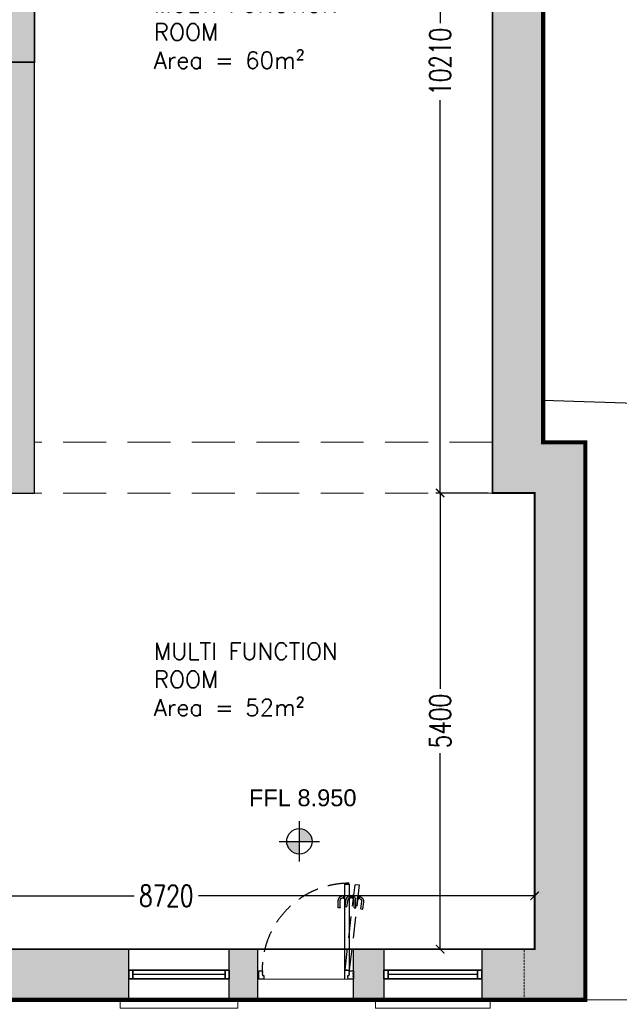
# Model space of a CAD drawing. Extents: x 119999 to 6050531, y -19778 to 3735158.
# Tile 3 of 66: x 439257 to 446354, y -650 to 11006. Entities that reach past the tile are written whole.
import ezdxf

# ---------------------------------------------------------------- set-up
doc = ezdxf.new("R2010")
doc.units = 0
doc.header["$LTSCALE"] = 20
doc.header["$PDMODE"] = 35
doc.header["$PDSIZE"] = 100
for name, pattern in [('DASHED', [19.05, 12.7, -6.35]), ('DASHED2', [0.375, 0.25, -0.125]), ('XPL-1BlockA$0$DASHED', [19.05, 12.7, -6.35])]:
    doc.linetypes.add(name, pattern=pattern)
doc.layers.get('Defpoints').update_dxf_attribs({"color": 4})
for name, color, linetype in [('(2-) Structure Generally', 7, 'Continuous'), ('31 32 - WINDOWS & DOORS', 2, 'Continuous'), ('DIMS', 3, 'Continuous'), ('HATCH', 8, 'Continuous'), ('HATCH_SHADE', 253, 'Continuous'), ('LEVELS', 2, 'Continuous'), ('Red Outline', 240, 'Continuous'), ('TEXT', 2, 'Continuous'), ('XPL-1BlockA$0$00 - TEXT', 2, 'Continuous'), ('XPL-1BlockA$0$32 - INT WINDOWS & DOORS', 4, 'Continuous')]:
    doc.layers.add(name, color=color, linetype=linetype)
doc.layers.add('(4-) Finishes Generally', color=8, linetype='Continuous', lineweight=15)
doc.layers.add('AREA-FLOOR', color=213, linetype='Continuous', plot=False)
doc.styles.add('Arch-Dim', font='romans.shx', dxfattribs={"width": 0.75})
doc.styles.add('ARIAL', font='arial.ttf')
doc.styles.add('XPL-1BlockA$0$Standard', font='simplex.shx', dxfattribs={"height": 100})
doc.dimstyles.new('1-100 Survey', dxfattribs={"dimscale": 0, "dimtxt": 250, "dimasz": 100, "dimexe": 50, "dimexo": 50, "dimgap": 50, "dimtad": 0, "dimdec": 0, "dimrnd": 5, "dimzin": 0, "dimdsep": 46, "dimtxsty": 'Arch-Dim', "dimblk": 'ARCHTICK', "dimcen": 0.09, "dimadec": 0, "dimazin": 0, "dimtfac": 1, "dimtdec": 0, "dimtofl": 0, "dimtmove": 0, "dimatfit": 3, "dimfxl": 1, "dimtolj": 1, "dimtzin": 0, "dimarcsym": 0})

# ---------------------------------------------------------------- blocks, each defined once
blk = doc.blocks.new('_ARCHTICK')
at = {"color": 0, "linetype": 'ByBlock', "const_width": 0.15}
blk.add_lwpolyline([(-0.5, -0.5), (0.5, 0.5)], dxfattribs=at)
blk = doc.blocks.new('*D1')
at = {"layer": 'Defpoints', "color": 0, "transparency": 16777216}
for p in [(445352, 635), (436632, 3), (445352, 3)]:
    blk.add_point(p, dxfattribs=at)
at = {"layer": 'DIMS', "color": 0, "lineweight": -2, "transparency": 16777216}
for p, q in [((436632, 53), (436632, 685)), ((436632, 635), (440612, 635)), ((445352, 635), (441373, 635)), ((445352, 53), (445352, 685))]:
    blk.add_line(p, q, dxfattribs=at)
at = {"layer": 'DIMS', "color": 0, "lineweight": -2, "transparency": 16777216, "xscale": 100, "yscale": 100, "zscale": 100, "rotation": 180}
blk.add_blockref('_ARCHTICK', (436632, 635), dxfattribs=at)
at = {"layer": 'DIMS', "color": 0, "lineweight": -2, "transparency": 16777216, "xscale": 100, "yscale": 100, "zscale": 100}
blk.add_blockref('_ARCHTICK', (445352, 635), dxfattribs=at)
at = {"layer": 'DIMS', "color": 0, "transparency": 16777216, "insert": (440992, 635), "char_height": 250, "attachment_point": 5, "style": 'Arch-Dim'}
blk.add_mtext('\\A1;8720', dxfattribs=at)
blk = doc.blocks.new('*D2')
at = {"layer": 'Defpoints', "color": 0, "transparency": 16777216}
for p in [(444852, 5403), (444234, 3), (444852, 3)]:
    blk.add_point(p, dxfattribs=at)
at = {"layer": 'DIMS', "color": 0, "lineweight": -2, "transparency": 16777216}
for p, q in [((444802, 5403), (444184, 5403)), ((444234, 5403), (444234, 3084)), ((444234, 3), (444234, 2323)), ((444802, 3), (444184, 3))]:
    blk.add_line(p, q, dxfattribs=at)
at = {"layer": 'DIMS', "color": 0, "lineweight": -2, "transparency": 16777216, "xscale": 100, "yscale": 100, "zscale": 100}
for p, rotation in [((444234, 5403), 90), ((444234, 3), 270)]:
    blk.add_blockref('_ARCHTICK', p, dxfattribs=dict(at, rotation=rotation))
at = {"layer": 'DIMS', "color": 0, "transparency": 16777216, "insert": (444234, 2703), "char_height": 250, "attachment_point": 5, "rotation": 90, "style": 'Arch-Dim'}
blk.add_mtext('\\A1;5400', dxfattribs=at)
blk = doc.blocks.new('*D3')
at = {"layer": 'Defpoints', "color": 0, "transparency": 16777216}
for p in [(444752, 15613), (444234, 5403), (444752, 5403)]:
    blk.add_point(p, dxfattribs=at)
at = {"layer": 'DIMS', "color": 0, "lineweight": -2, "transparency": 16777216}
for p, q in [((444702, 15613), (444184, 15613)), ((444234, 15613), (444234, 10964)), ((444234, 5403), (444234, 10052)), ((444702, 5403), (444184, 5403))]:
    blk.add_line(p, q, dxfattribs=at)
at = {"layer": 'DIMS', "color": 0, "lineweight": -2, "transparency": 16777216, "xscale": 100, "yscale": 100, "zscale": 100}
for p, rotation in [((444234, 15613), 90), ((444234, 5403), 270)]:
    blk.add_blockref('_ARCHTICK', p, dxfattribs=dict(at, rotation=rotation))
at = {"layer": 'DIMS', "color": 0, "transparency": 16777216, "insert": (444234, 10508), "char_height": 250, "attachment_point": 5, "rotation": 90, "style": 'Arch-Dim'}
blk.add_mtext('\\A1;10210', dxfattribs=at)
blk = doc.blocks.new('pl-flevel')
at = {"layer": 'LEVELS'}
h = blk.add_hatch(color=253, dxfattribs=at)
h.paths.add_polyline_path([(300, 0, 0.414214), (0, 300), (0, 0)])
h.paths.add_polyline_path([(0, -300), (0, 0), (-300, 0, 0.414214)])
for p, q in [((0, -480), (0, 480)), ((-480, 0), (480, 0))]:
    blk.add_line(p, q, dxfattribs=at)
blk.add_circle((0, 0), 300, dxfattribs=at)
at = {"layer": 'LEVELS', "style": 'ARIAL'}
blk.add_attdef('LEVEL', (773, -201), '', height=400, dxfattribs=at)

msp = doc.modelspace()

# ---------------------------------------------------------------- hatches: boundary and pattern name
at = {"layer": 'HATCH_SHADE'}
h = msp.add_hatch(color=256, dxfattribs=at)
h.dxf.hatch_style = 1
h.paths.add_polyline_path([(445227.3, 3.2), (444727.3, 3.2), (444727.3, -246.8), (444727.3, -246.8), (444727.3, -346.8), (444727.3, -346.8), (444727.3, -596.8), (445227.3, -596.8)], flags=17)
h.paths.add_polyline_path([(445952.3, 6003.2), (445452.3, 6003.2), (445452.3, 12093.2), (445352.3, 12093.2), (445352.3, 16238.5), (444076.1, 16185.7), (444100.9, 15586.2), (444752.3, 15613.2), (444752.3, 11493.2), (444852.3, 11493.2), (444852.3, 5403.2), (445352.3, 5403.2), (445352.3, 3.2), (445227.3, 3.2), (445227.3, -596.8), (445952.3, -596.8)])
h = msp.add_hatch(color=256, dxfattribs=at)
h.dxf.hatch_style = 1
h.paths.add_polyline_path([(440478.8, 16037), (440503.5, 15437.5), (443147, 15546.8), (443122.2, 16146.3)])
h.paths.add_polyline_path([(438832.3, 13963.1), (439432.3, 13963.1), (439432.3, 15393.3), (439549.6, 15398.1), (439524.9, 15997.6), (438832.3, 15969)])
h.paths.add_polyline_path([(438832.3, 5403.2), (439432.3, 5403.2), (439432.3, 11132), (438832.3, 11132)])
h = msp.add_hatch(color=256, dxfattribs=at)
h.dxf.hatch_style = 1
h.paths.add_polyline_path([(440547.3, 3.2), (438777.3, 3.2), (438777.3, -596.8), (440547.3, -596.8)])
h = msp.add_hatch(color=256, dxfattribs=at)
h.dxf.hatch_style = 1
h.paths.add_polyline_path([(443567.3, 3.2), (443207.3, 3.2), (443207.3, -596.8), (443567.3, -596.8)])
h.paths.add_polyline_path([(442077.3, 3.2), (441737.3, 3.2), (441737.3, -596.8), (442077.3, -596.8)])

# ---------------------------------------------------------------- linework, layer by layer
at = {"layer": '(2-) Structure Generally', "ltscale": 5}
for p, q in [((445452.3, 6003.2), (445452.3, 12093.2)), ((444852.3, 5403.2), (444852.3, 11493.2)), ((439432.3, 5403.2), (439432.3, 11132)), ((445452.3, 6003.2), (445952.3, 6003.2)), ((438832.3, 5403.2), (439432.3, 5403.2)), ((444852.3, 5403.2), (445352.3, 5403.2)), ((445352.3, 5403.2), (444852.3, 5403.2)), ((445352.3, 3.2), (445352.3, 5403.2)), ((438777.3, 3.2), (440547.3, 3.2)), ((440547.3, -596.8), (440547.3, 3.2)), ((441737.3, -596.8), (441737.3, 3.2)), ((441737.3, 3.2), (442077.3, 3.2)), ((442077.3, -596.8), (442077.3, 3.2)), ((443207.3, -596.8), (443207.3, 3.2)), ((443207.3, 3.2), (443567.3, 3.2)), ((443567.3, 3.2), (443567.3, -596.8)), ((444727.3, 3.2), (444727.3, -596.8)), ((444727.3, 3.2), (445352.3, 3.2)), ((438777.3, -596.8), (440547.3, -596.8)), ((441737.3, -596.8), (442077.3, -596.8)), ((443207.3, -596.8), (443567.3, -596.8)), ((444727.3, -596.8), (445952.3, -596.8))]:
    msp.add_line(p, q, dxfattribs=at)
at = {"layer": '(4-) Finishes Generally', "linetype": 'DASHED', "ltscale": 2}
for p, q in [((444852.3, 6003.2), (439432.3, 6003.2)), ((444852.3, 5403.2), (439432.3, 5403.2))]:
    msp.add_line(p, q, dxfattribs=at)
at = {"layer": '(4-) Finishes Generally', "ltscale": 5}
for p, q in [((440547.3, 3.2), (441737.3, 3.2)), ((443207.3, 3.2), (442077.3, 3.2)), ((443567.3, 3.2), (444727.3, 3.2)), ((443207.3, -351.8), (442077.3, -351.8))]:
    msp.add_line(p, q, dxfattribs=at)
at = {"layer": '(4-) Finishes Generally', "linetype": 'DASHED2', "ltscale": 5}
msp.add_line((445227.3, -596.8), (445227.3, 3.2), dxfattribs=at)
at = {"layer": '(4-) Finishes Generally', "ltscale": 5}
for points in [[(440447.3, -596.8), (440447.3, -696.8), (441837.3, -696.8), (441837.3, -596.8)], [(443467.3, -596.8), (443467.3, -696.8), (444827.3, -696.8), (444827.3, -596.8)]]:
    msp.add_lwpolyline(points, dxfattribs=at)
at = {"layer": '31 32 - WINDOWS & DOORS', "ltscale": 5}
for p, q in [((441687.3, -296.8), (440597.3, -296.8)), ((444677.3, -296.8), (443617.3, -296.8))]:
    msp.add_line(p, q, dxfattribs=at)
for points in [[(440547.3, -346.8), (440597.3, -346.8), (440597.3, -246.8), (440547.3, -246.8)], [(440597.3, -246.8), (441687.3, -246.8), (441687.3, -346.8), (440597.3, -346.8)], [(441687.3, -346.8), (441737.3, -346.8), (441737.3, -246.8), (441687.3, -246.8)], [(443567.3, -346.8), (443617.3, -346.8), (443617.3, -246.8), (443567.3, -246.8)], [(443617.3, -246.8), (444677.3, -246.8), (444677.3, -346.8), (443617.3, -346.8)], [(444677.3, -346.8), (444727.3, -346.8), (444727.3, -246.8), (444677.3, -246.8)]]:
    msp.add_lwpolyline(points, close=True, dxfattribs=at)
at = {"layer": 'AREA-FLOOR', "const_width": 20}
msp.add_lwpolyline([(445352.3, 3.2), (436632.3, 3.2), (429457.3, 3.2), (429457.3, 6003.2), (427235.8, 6003.2), (427235.8, 17612.8), (431435.8, 17612.8), (431435.8, 5403.2), (433682.3, 5403.2), (433682.3, 10503.2), (439432.3, 10503.2), (439432.3, 15969), (437182.3, 15969), (437182.3, 20622.7), (444451.2, 18625.3), (444551.2, 16205.4), (444576, 15605.9), (444752.3, 15613.2), (444752.3, 11493.2), (444852.3, 11493.2), (444852.3, 5403.2), (445352.3, 5403.2)], close=True, dxfattribs=at)
at = {"layer": 'Defpoints'}
for p, q in [((445952.3, 6003.2), (445952.3, -596.8)), ((442082.3, -251.8), (442082.3, -351.8)), ((443207.3, -251.8), (443207.3, -351.8))]:
    msp.add_line(p, q, dxfattribs=at)
at = {"layer": 'Defpoints', "linetype": 'XPL-1BlockA$0$DASHED'}
msp.add_line((443107.3, -345.3), (443107.3, 771.7), dxfattribs=at)
at = {"layer": 'Defpoints', "color": 252, "linetype": 'XPL-1BlockA$0$DASHED'}
for p, q in [((443074, 633.5), (443053.9, 624.1)), ((443063.2, 604.2), (443077.5, 610.9)), ((443089.3, 633.5), (443074, 633.5)), ((443077.5, 610.9), (443089.3, 610.9)), ((443089.3, 631.5), (443089.8, 633.8)), ((443089.3, 633.5), (443089.3, 622.3)), ((443089.3, 631.4), (443089.3, 631.5)), ((443089.3, 631.4), (443089.3, 631.4)), ((443089.3, 613.1), (443089.3, 631.4)), ((443089.3, 631.2), (443089.3, 613.3)), ((443089.3, 622.3), (443089.3, 613.3)), ((443089.3, 613.3), (443089.3, 610.9)), ((443089.3, 613.3), (443089.3, 613.3)), ((443089.3, 613.3), (443089.3, 612.3)), ((443089.8, 610.7), (443089.3, 613.1)), ((443089.3, 612.3), (443089.3, 611.3)), ((443090.8, 634.6), (443091.5, 634.6)), ((443091.5, 609.9), (443090.8, 609.9)), ((443091.5, 635.8), (443091.5, 634.6)), ((443091.5, 609.9), (443091.5, 634.6)), ((443091.5, 609.2), (443091.5, 609.9)), ((443091.5, 608.8), (443091.5, 609.2)), ((443106, 637.3), (443093, 637.3)), ((443093, 607.3), (443106, 607.3)), ((443106, 635.7), (443106, 637.3)), ((443106, 607.3), (443106, 636.1)), ((443109, 507.7), (443121.4, 594.2)), ((443130.8, 504.6), (443143.1, 591.1)), ((443174.8, 638.2), (443153.5, 631.7)), ((443158.7, 637.3), (443171.7, 637.3)), ((443158.7, 635.7), (443158.7, 637.3)), ((443158.7, 607.3), (443158.7, 636.1)), ((443171.7, 607.3), (443158.7, 607.3)), ((443159.9, 610.7), (443175.1, 615.3)), ((443173.2, 635.8), (443173.2, 634.6)), ((443173.9, 634.6), (443173.2, 634.6)), ((443173.2, 609.9), (443173.2, 634.6)), ((443173.2, 609.9), (443173.9, 609.9)), ((443173.2, 609.2), (443173.2, 609.9)), ((443173.2, 608.8), (443173.2, 609.2)), ((443190, 636), (443174.8, 638.2)), ((443175.3, 631.5), (443174.9, 633.8)), ((443174.9, 610.7), (443175.3, 613.1)), ((443175.1, 615.3), (443186.8, 613.6)), ((443175.3, 633.5), (443175.3, 622.3)), ((443175.3, 633.5), (443190.6, 633.5)), ((443175.3, 631.4), (443175.3, 631.5)), ((443175.3, 631.4), (443175.3, 631.4)), ((443175.3, 613.1), (443175.3, 631.4)), ((443175.3, 631.2), (443175.3, 613.3)), ((443175.3, 622.3), (443175.3, 613.3)), ((443175.3, 613.3), (443175.3, 610.9)), ((443175.3, 613.3), (443175.3, 613.3)), ((443175.3, 613.3), (443175.3, 612.3)), ((443175.3, 612.3), (443175.3, 611.3)), ((443187.2, 610.9), (443175.3, 610.9)), ((443187.1, 616.1), (443186.8, 613.6)), ((443187, 615), (443186.8, 614)), ((443187.1, 616.1), (443187, 615)), ((443187.1, 615.8), (443189.7, 633.9)), ((443189.6, 633.8), (443187.1, 616)), ((443188.4, 624.9), (443187.1, 616.1)), ((443187.1, 616.1), (443187.1, 616.1)), ((443187.2, 613.4), (443187.1, 615.8)), ((443201.5, 604.2), (443187.2, 610.9)), ((443188.7, 612.4), (443188, 612.5)), ((443190, 636), (443188.4, 624.9)), ((443188.6, 611.6), (443188.7, 612.4)), ((443188.6, 611.2), (443188.6, 611.6)), ((443188.7, 612.4), (443192.2, 636.8)), ((443189.7, 634), (443190.4, 636.2)), ((443189.7, 633.9), (443189.7, 634)), ((443189.7, 633.9), (443189.7, 633.9)), ((443189.9, 609.5), (443202.7, 607.7)), ((443190.6, 633.5), (443210.8, 624.1)), ((443191.5, 636.9), (443192.2, 636.8)), ((443192.4, 637.9), (443192.2, 636.8)), ((443207, 637.4), (443194.1, 639.2)), ((443202.7, 607.7), (443206.8, 636.2)), ((443206.7, 635.9), (443207, 637.4)), ((443254.9, 600.3), (443259, 628.8)), ((443267.8, 598.4), (443254.9, 600.3)), ((443258.9, 628.4), (443259.1, 630)), ((443259.1, 630), (443272, 628.1)), ((443269.5, 600.1), (443269.6, 600.8)), ((443269.5, 599.7), (443269.5, 600.1)), ((443269.6, 600.8), (443273.1, 625.3)), ((443269.6, 600.8), (443270.4, 600.7)), ((443271.4, 601.4), (443272.2, 603.7)), ((443272.2, 603.9), (443271.9, 601.5)), ((443272.1, 602.9), (443271.9, 601.9)), ((443283.6, 599.8), (443271.9, 601.5)), ((443272.2, 603.9), (443272.1, 602.9)), ((443272.2, 603.7), (443274.8, 621.8)), ((443274.8, 621.6), (443272.2, 603.9)), ((443273.5, 612.8), (443272.2, 603.9)), ((443272.2, 603.9), (443272.2, 603.9)), ((443273.3, 626.4), (443273.1, 625.3)), ((443273.8, 625.2), (443273.1, 625.3)), ((443275.1, 623.9), (443273.5, 612.8)), ((443274.8, 621.9), (443274.7, 624.2)), ((443274.8, 621.8), (443274.8, 621.9)), ((443274.8, 621.8), (443274.8, 621.8)), ((443275.1, 623.9), (443290.2, 621.7)), ((443296.8, 591.2), (443283.6, 599.8)), ((443290.2, 621.7), (443308.9, 609.6)), ((443027.3, 495), (443027.3, 582.4)), ((443028.3, 493.5), (443027.3, 494.5)), ((443048.3, 493.5), (443028.3, 493.5)), ((443049.3, 494.5), (443048.3, 493.5)), ((443049.3, 495), (443049.3, 582.4)), ((443109.8, 506), (443109, 507.2)), ((443129.6, 503.2), (443109.8, 506)), ((443130.7, 504.1), (443129.6, 503.2)), ((443215.3, 495), (443215.3, 582.4)), ((443215.3, 494.5), (443216.3, 493.5)), ((443216.3, 493.5), (443236.3, 493.5)), ((443236.3, 493.5), (443237.3, 494.5)), ((443237.3, 495), (443237.3, 582.4)), ((443295.1, 480.6), (443295.9, 479.5)), ((443295.2, 481.1), (443307.5, 567.7)), ((443295.9, 479.5), (443315.7, 476.7)), ((443315.7, 476.7), (443316.9, 477.5)), ((443316.9, 478), (443329.3, 564.6))]:
    msp.add_line(p, q, dxfattribs=at)
msp.add_lwpolyline([(443107.8, -242.8), (443227.3, 770.3), (443276.8, 763.2), (443157.3, -249.8)], close=True, dxfattribs=at)
for centre, radius, start, end in [((443157.3, -246.8), 1030, 90, 180), ((443073.3, 582.4), 46, 177.95813, 180), ((443073.3, 582.4), 46, 115, 177.95813), ((443073.3, 582.4), 24, 115, 180), ((443090.8, 633.6), 1, 90, 169.5), ((443090.8, 610.9), 1, 190.5, 270), ((443093, 635.8), 1.5, 90, 180), ((443093, 608.8), 1.5, 180, 270), ((443166.9, 587.7), 46, 169.84781, 171.88968), ((443166.9, 587.7), 46, 106.88968, 169.84781), ((443166.9, 587.7), 24, 106.88968, 171.88968), ((443171.7, 635.8), 1.5, 0, 90), ((443171.7, 608.8), 1.5, 270, 0), ((443173.9, 633.6), 1, 10.5, 90), ((443173.9, 610.9), 1, 270, 349.5), ((443188.2, 613.4), 1, 182.38968, 261.88968), ((443190.1, 611), 1.5, 171.88968, 261.88968), ((443191.4, 635.9), 1, 81.88968, 161.38968), ((443193.9, 637.7), 1.5, 81.88968, 171.88968), ((443191.3, 582.4), 24, 0, 65), ((443191.3, 582.4), 46, 2.04187, 65), ((443191.3, 582.4), 46, 0, 2.04187), ((443268, 599.9), 1.5, 261.88968, 351.88968), ((443270.5, 601.7), 1, 261.88968, 341.38968), ((443271.8, 626.6), 1.5, 351.88968, 81.88968), ((443273.7, 624.2), 1, 2.38968, 81.88968), ((443283.7, 571.1), 24, 351.88968, 56.88968), ((443283.7, 571.1), 46, 353.93155, 56.88968), ((443283.7, 571.1), 46, 351.88968, 353.93155)]:
    msp.add_arc(centre, radius, start, end, dxfattribs=at)
at = {"layer": 'HATCH'}
msp.add_lwpolyline([(445452.3, 6502.6), (450556.8, 6336.4), (450152.1, -594.1), (445952.3, -599.1)], dxfattribs=at)
at = {"layer": 'Red Outline', "const_width": 50}
msp.add_lwpolyline([(445339.8, -596.8), (428857.3, -596.8), (428857.3, 5403.2), (426785.8, 5403.2), (426785.8, 18062.8), (427173.7, 18065.9), (427549.1, 31020.1), (435233.1, 30350.8), (435277.2, 27528.1), (439046.5, 27162.7), (439066.7, 20616.4), (443738.3, 19275.2), (444877, 19221.4), (445000.9, 16223.9), (445352.3, 16238.5), (445352.3, 12093.2), (445452.3, 12093.2), (445452.3, 6003.2), (445952.3, 6003.2), (445952.3, -596.8)], close=True, dxfattribs=at)
at = {"layer": 'XPL-1BlockA$0$32 - INT WINDOWS & DOORS'}
for p, q in [((441687.3, -296.8), (440597.3, -296.8)), ((444677.3, -296.8), (443617.3, -296.8))]:
    msp.add_line(p, q, dxfattribs=at)
for points in [[(443107.3, -249.8), (443107.3, 771.7), (443157.3, 771.7), (443157.3, -249.8)], [(440597.3, -346.8), (440547.3, -346.8), (440547.3, -246.8), (440597.3, -246.8)], [(441737.3, -246.8), (440547.3, -246.8), (440547.3, -346.8), (441737.3, -346.8)], [(441737.3, -346.8), (441687.3, -346.8), (441687.3, -246.8), (441737.3, -246.8)], [(443617.3, -346.8), (443567.3, -346.8), (443567.3, -246.8), (443617.3, -246.8)], [(444727.3, -246.8), (443567.3, -246.8), (443567.3, -346.8), (444727.3, -346.8)], [(444727.3, -346.8), (444677.3, -346.8), (444677.3, -246.8), (444727.3, -246.8)]]:
    msp.add_lwpolyline(points, close=True, dxfattribs=at)
for points in [[(442147.3, -336.8, -0.4142136), (442132.3, -351.8), (442089.3, -351.8), (442089.3, -346.8), (442084.3, -346.8), (442084.3, -321.8), (442088.3, -321.8), (442088.3, -311.8), (442084.3, -311.8), (442084.3, -291.8), (442088.3, -291.8), (442088.3, -281.8), (442084.3, -281.8), (442084.3, -256.8), (442089.3, -256.8), (442089.3, -251.8), (442132.3, -251.8), (442132.3, -261.8), (442128.3, -261.8), (442128.3, -271.8), (442132.3, -271.8), (442132.3, -286.8), (442128.3, -286.8), (442128.3, -296.8), (442132.3, -296.8), (442132.3, -308.8), (442147.3, -308.8)], [(443205.3, -311.8), (443201.3, -311.8), (443201.3, -321.8), (443205.3, -321.8), (443205.3, -346.8), (443200.3, -346.8), (443200.3, -351.8), (443157.3, -351.8, -0.4142136), (443142.3, -336.8), (443142.3, -308.8), (443157.3, -308.8), (443157.3, -296.8), (443161.3, -296.8), (443161.3, -286.8), (443157.3, -286.8), (443157.3, -271.8), (443161.3, -271.8), (443161.3, -261.8), (443157.3, -261.8), (443157.3, -251.8), (443200.3, -251.8), (443200.3, -256.8), (443205.3, -256.8), (443205.3, -281.8), (443201.3, -281.8), (443201.3, -291.8), (443205.3, -291.8)]]:
    msp.add_lwpolyline(points, format="xyb", close=True, dxfattribs=at)

# ---------------------------------------------------------------- block references
at = {"layer": 'TEXT'}
ref = msp.add_blockref('pl-flevel', (442567.2, 1279.6), dxfattribs=dict(at, xscale=0.5, yscale=0.5, zscale=0.5))
ref.add_attrib('LEVEL', 'FFL 8.950', (441970.5, 1695.2), dxfattribs={"layer": 'LEVELS', "height": 200, "style": 'ARIAL'})

# ---------------------------------------------------------------- texts
at = {"layer": 'XPL-1BlockA$0$00 - TEXT', "char_height": 200, "width": 2860.407, "attachment_point": 1, "style": 'XPL-1BlockA$0$Standard'}
for s, insert in [('MULTI FUNCTION ROOM\\PArea = 60m²', (440846.1, 11292.9)), ('MULTI FUNCTION ROOM\\PArea = 52m²', (440846.1, 3630.2))]:
    msp.add_mtext(s, dxfattribs=dict(at, insert=insert))

# ---------------------------------------------------------------- dimensions: what is measured, and where the dimension line sits
at = {"layer": 'DIMS'}
for p1, p2, distance, picture, middle in [((444752.3, 15613.2), (444752.3, 5403.2), -517.8, '*D3', (444234.5, 10508.2)), ((444852.3, 5403.2), (444852.3, 3.2), -617.8, '*D2', (444234.5, 2703.2)), ((436632.3, 3.2), (445352.3, 3.2), 631.9, '*D1', (440992.3, 635.1))]:
    dim = msp.add_aligned_dim(p1=p1, p2=p2, distance=distance, dimstyle='1-100 Survey', override={"dimscale": 1}, dxfattribs=at)
    dim.commit()
    dim.dimension.update_dxf_attribs({"geometry": picture, "text_midpoint": middle})

doc.saveas('drawing.dxf')
